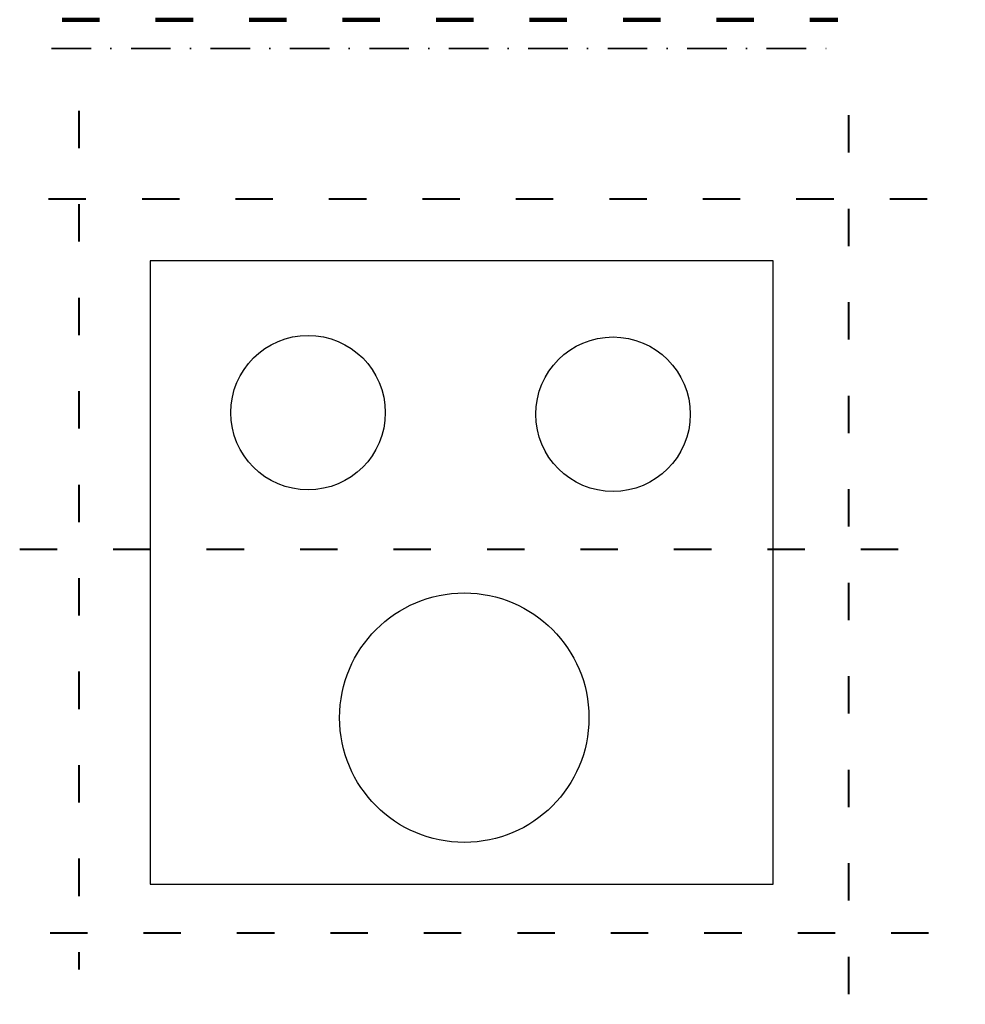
# Model space of a CAD drawing. Header units: millimetres. Extents: x 8 to 312, y 11 to 327.
import ezdxf

# ---------------------------------------------------------------- set-up
doc = ezdxf.new("R2010")
doc.units = ezdxf.units.MM
doc.linetypes.add('ACAD_ISO03W100', pattern=[30, 12, -18])
doc.linetypes.add('KRESKAKROPKA', pattern=[25.4, 12.7, -6.35, 0, -6.35])
doc.layers.add('otwory', color=51, linetype='Continuous')
doc.layers.add('pomocnicza', color=131, linetype='ACAD_ISO03W100', lineweight=40)

msp = doc.modelspace()

# ---------------------------------------------------------------- linework, layer by layer
at = {"color": 242, "linetype": 'ACAD_ISO03W100', "lineweight": 90, "true_color": 0xcd2027}
msp.add_line((21.77, 327.4), (270.71, 327.4), dxfattribs=at)
at = {"color": 85, "linetype": 'KRESKAKROPKA', "lineweight": 35, "true_color": 0x58ba48}
msp.add_line((18.36, 318.15), (272.66, 318.15), dxfattribs=at)
msp.add_lwpolyline([(50, 50), (250, 50), (250, 250), (50, 250)], close=True)
at = {"layer": 'otwory'}
for centre, radius in [((100.69, 201.31), 24.79), ((198.56, 200.79), 24.79), ((150.82, 103.42), 40.02)]:
    msp.add_circle(centre, radius, dxfattribs=at)
at = {"layer": 'pomocnicza'}
for p, q in [((27.13, 298.19), (27.13, 22.64)), ((274.12, 296.73), (274.12, 11.45)), ((17.39, 269.95), (303.35, 269.95)), ((8.13, 157.49), (303.35, 157.49)), ((17.87, 34.33), (311.63, 34.33))]:
    msp.add_line(p, q, dxfattribs=at)

doc.saveas('drawing.dxf')
